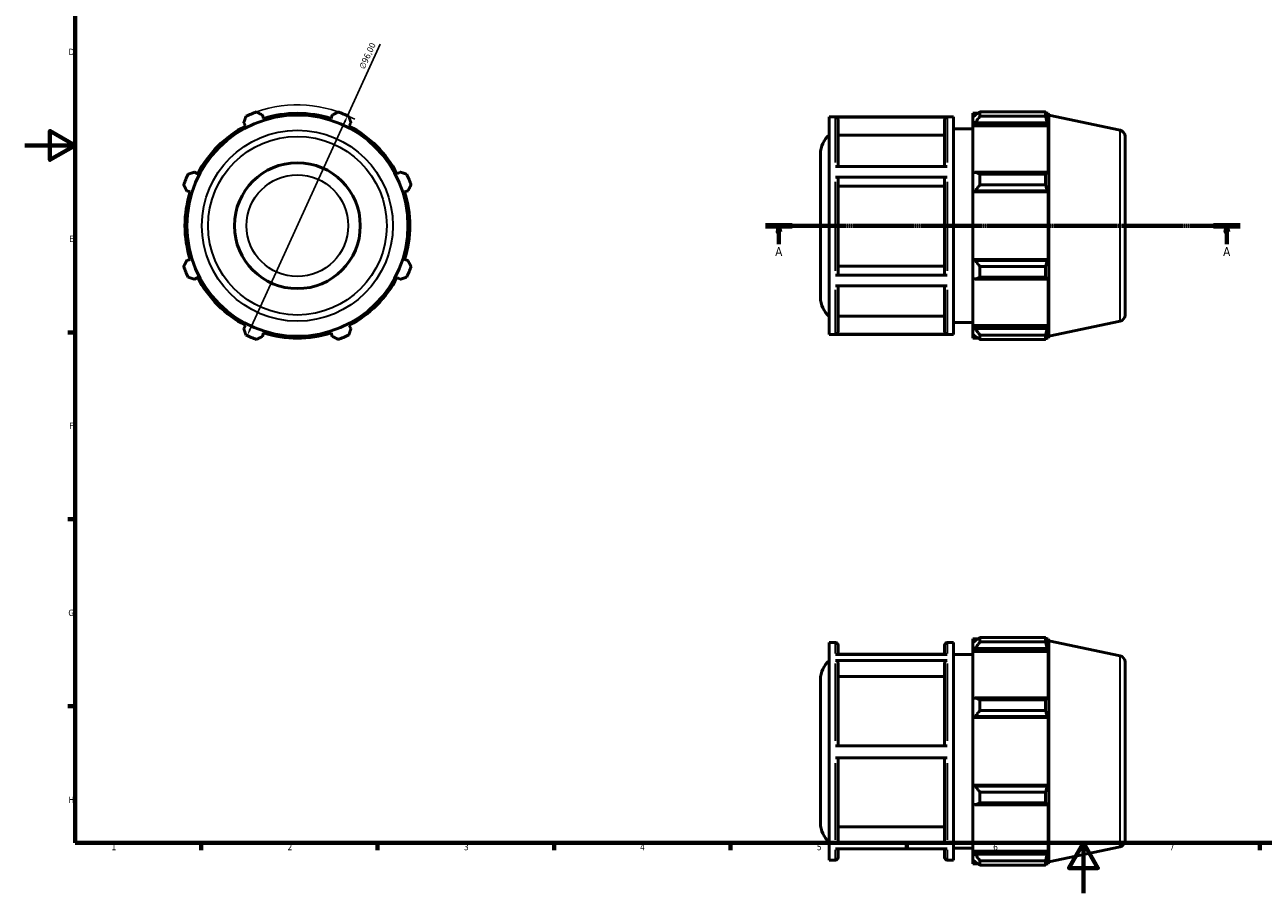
# Model space of a CAD drawing. Header units: millimetres. Extents: x 0 to 914, y 0 to 657.
# Tile 1 of 4: x 0 to 492, y 0 to 345. Entities that reach past the tile are written whole.
import ezdxf

# ---------------------------------------------------------------- set-up
doc = ezdxf.new("R2010")
doc.units = ezdxf.units.MM
doc.linetypes.add('CHAIN', pattern=[0.7087, 0.4724, -0.0591, 0.1181, -0.0591])
for name, color, linetype, lineweight in [('Border (ISO)', 7, 'Continuous', 70), ('Dimension (ISO)', 7, 'Continuous', 25), ('Section Line (ISO)', 7, 'CHAIN', 70), ('Visible (ISO)', 7, 'Continuous', 50), ('Visible Narrow (ISO)', 7, 'Continuous', 35)]:
    doc.layers.add(name, color=color, linetype=linetype, lineweight=lineweight)
doc.styles.add('Label Text (ISO)', font='tahoma.ttf')
doc.styles.add('Note Text (ISO)', font='tahoma.ttf')
doc.dimstyles.new('Default (ISO)', dxfattribs={"dimtxt": 2.5, "dimasz": 2.5, "dimexe": 3.175, "dimexo": 0, "dimgap": 0.762, "dimtad": 1, "dimrnd": 1e-08, "dimzin": 0, "dimtxsty": 'Note Text (ISO)', "dimcen": 0.09, "dimdle": 10, "dimclrd": 256, "dimclre": 256, "dimclrt": 232, "dimazin": 0, "dimtfac": 1.40208, "dimtmove": 0, "dimatfit": 3, "dimfxl": 1, "dimtolj": 1, "dimtzin": 0, "dimlwd": -1, "dimlwe": -1, "dimarcsym": 0})

# ---------------------------------------------------------------- blocks, each defined once
blk = doc.blocks.new('Borders Default Border')
at = {"layer": 'Border (ISO)'}
for p, q in [((20, 222.75), (17.1, 222.75)), ((20, 148.5), (17.1, 148.5)), ((20, 74.25), (17.1, 74.25)), ((70.08, 20), (70.08, 17.1)), ((140.17, 20), (140.17, 17.1)), ((210.25, 20), (210.25, 17.1)), ((280.33, 20), (280.33, 17.1)), ((350.42, 20), (350.42, 17.1)), ((490.58, 20), (490.58, 17.1))]:
    blk.add_line(p, q, dxfattribs=at)
at = {"layer": 'Border (ISO)', "flags": 128}
for points in [[(20, 20), (20, 574), (821, 574), (821, 20), (20, 20)], [(0, 297), (20, 297), (10, 302.77), (10, 291.23), (20, 297)], [(420.5, 0), (420.5, 20), (414.73, 10), (426.27, 10), (420.5, 20)]]:
    blk.add_lwpolyline(points, dxfattribs=at)
at = {"layer": 'Border (ISO)', "color": 232, "true_color": 0xca0064, "char_height": 2.5, "attachment_point": 7, "style": 'Note Text (ISO)'}
for s, insert in [('D', (17.43, 332.88)), ('E', (17.64, 258.63)), ('F', (17.7, 184.38)), ('G', (17.31, 110.08)), ('H', (17.44, 35.88)), ('1', (34.48, 17.1)), ('2', (104.37, 17.1)), ('3', (174.43, 17.05)), ('4', (244.42, 17.1)), ('5', (314.64, 17.05)), ('6', (384.66, 17.05)), ('7', (454.77, 17.1))]:
    blk.add_mtext(s, dxfattribs=dict(at, insert=insert))
blk = doc.blocks.new('2dTransSection0')
at = {"layer": 'Section Line (ISO)', "linetype": 'CHAIN'}
blk.add_line((294.28, 265.11), (482.78, 265.11), dxfattribs=at)
at = {"layer": 'Section Line (ISO)', "linetype": 'Continuous', "lineweight": 140}
for p, q in [((294.28, 265.11), (304.86, 265.11)), ((472.21, 265.11), (482.78, 265.11))]:
    blk.add_line(p, q, dxfattribs=at)
at = {"layer": 'Section Line (ISO)', "linetype": 'Continuous'}
for p, q in [((299.57, 265.11), (299.07, 262.61)), ((299.07, 262.61), (300.07, 262.61)), ((299.57, 262.61), (299.57, 265.11)), ((300.07, 262.61), (299.57, 265.11)), ((299.57, 257.83), (299.57, 262.61)), ((477.49, 265.11), (476.99, 262.61)), ((476.99, 262.61), (477.99, 262.61)), ((477.49, 262.61), (477.49, 265.11)), ((477.99, 262.61), (477.49, 265.11)), ((477.49, 257.83), (477.49, 262.61))]:
    blk.add_line(p, q, dxfattribs=at)
at = {"layer": 'Section Line (ISO)', "linetype": 'Continuous', "flags": 128}
for points in [[(300.07, 262.61), (299.57, 265.11), (299.07, 262.61), (300.07, 262.61)], [(477.99, 262.61), (477.49, 265.11), (476.99, 262.61), (477.99, 262.61)]]:
    blk.add_lwpolyline(points, dxfattribs=at)
at = {"layer": 'Section Line (ISO)'}
for points in [[(300.07, 262.61), (299.57, 265.11), (299.07, 262.61), (300.07, 262.61)], [(477.99, 262.61), (477.49, 265.11), (476.99, 262.61), (477.99, 262.61)]]:
    blk.add_solid(points, dxfattribs=at)
at = {"layer": 'Section Line (ISO)', "char_height": 3.5, "attachment_point": 7, "style": 'Label Text (ISO)'}
for insert in [(298.08, 253.11), (476, 253.11)]:
    blk.add_mtext('A', dxfattribs=dict(at, insert=insert))
blk = doc.blocks.new('*D10')
at = {"layer": 'Defpoints', "color": 0, "transparency": 16777216}
for p in [(128.2, 308.78), (88.36, 221.44)]:
    blk.add_point(p, dxfattribs=at)
at = {"layer": 'Dimension (ISO)', "transparency": 16777216}
for p, q in [((128.2, 308.78), (141.14, 337.14)), ((89.4, 223.71), (127.17, 306.5))]:
    blk.add_line(p, q, dxfattribs=at)
blk.add_arc((108.28, 265.11), 48, 61.6866, 109.792, dxfattribs=at)
for points in [[(126.79, 306.67), (127.55, 306.33), (128.2, 308.78)], [(89.02, 223.88), (89.77, 223.54), (88.36, 221.44)]]:
    blk.add_solid(points, dxfattribs=at)
at = {"layer": 'Dimension (ISO)', "color": 232, "true_color": 0xca0064, "transparency": 16777216, "insert": (132.65, 328.1), "char_height": 2.5, "attachment_point": 1, "rotation": 65.4765, "style": 'Note Text (ISO)'}
blk.add_mtext('\\A1;∅96,00', dxfattribs=at)

msp = doc.modelspace()

# ---------------------------------------------------------------- linework, layer by layer
at = {"layer": 'Visible (ISO)'}
for p, q in [((379.4112, 310.2711), (379.4112, 308.5354)), ((379.4112, 310.2711), (405.4587, 310.2711)), ((405.4587, 308.5354), (405.4587, 310.2711)), ((87.0039, 305.98), (87.6688, 304.7027)), ((94.8577, 307.6805), (94.4247, 309.0538)), ((122.1378, 309.0538), (121.7047, 307.6805)), ((128.8937, 304.7027), (129.5586, 305.98)), ((319.5741, 221.9065), (319.5741, 308.3065)), ((319.5741, 308.3065), (368.8384, 308.3065)), ((366.3812, 308.2266), (322.0312, 308.2266)), ((323.0312, 307.2247), (323.0312, 288.5619)), ((365.3812, 288.5619), (365.3812, 307.2247)), ((368.8384, 221.9065), (368.8384, 308.3065)), ((376.5312, 309.7465), (376.5312, 308.1382)), ((376.5312, 309.7465), (378.5746, 309.7465)), ((377.4912, 309.0538), (376.5312, 308.1382)), ((376.5312, 305.1285), (376.5312, 308.1382)), ((376.5312, 305.1285), (377.4912, 305.98)), ((376.5312, 304.7027), (376.5312, 305.1285)), ((377.4912, 305.98), (406.0826, 305.98)), ((405.4587, 308.5354), (379.4112, 308.5354)), ((405.7306, 309.7465), (406.5505, 309.7465)), ((406.5505, 307.6805), (406.0826, 309.0538)), ((406.0826, 305.98), (406.5505, 304.7027)), ((406.7812, 309.0364), (406.5505, 309.7465)), ((406.5505, 307.6805), (406.5505, 309.7465)), ((406.7812, 221.1767), (406.7812, 309.0364)), ((435.051, 303.0274), (406.7812, 309.0364)), ((365.3812, 301.0106), (323.0312, 301.0106)), ((368.8384, 303.5065), (376.5312, 303.5065)), ((376.5312, 304.7027), (376.5312, 285.9406)), ((376.5312, 304.7027), (406.5505, 304.7027)), ((406.5505, 285.719), (406.5505, 304.7027)), ((437.0312, 300.5821), (437.0312, 229.631)), ((316.0312, 236.5544), (316.0312, 293.6586)), ((68.6851, 285.719), (67.4078, 286.3839)), ((149.1547, 286.3839), (147.8774, 285.719)), ((322.0312, 288.5619), (366.3812, 288.5619)), ((377.4912, 286.3839), (376.5312, 285.9406)), ((376.5312, 278.6744), (376.5312, 285.9406)), ((406.0826, 286.3839), (377.4912, 286.3839)), ((379.4112, 285.55), (379.4112, 281.3596)), ((379.4112, 285.55), (405.4587, 285.55)), ((405.4587, 281.3596), (405.4587, 285.55)), ((406.5505, 285.719), (406.0826, 286.3839)), ((366.3812, 284.3924), (322.0312, 284.3924)), ((323.0312, 283.8914), (323.0312, 245.9172)), ((365.3812, 280.7844), (323.0312, 280.7844)), ((365.3812, 245.9172), (365.3812, 283.8914)), ((405.4587, 281.3596), (379.4112, 281.3596)), ((64.334, 278.963), (65.7073, 278.53)), ((150.8552, 278.53), (152.2285, 278.963)), ((376.5312, 278.6744), (377.4912, 278.963)), ((376.5312, 278.53), (376.5312, 278.6744)), ((376.5312, 278.53), (376.5312, 251.683)), ((376.5312, 278.53), (406.5505, 278.53)), ((377.4912, 278.963), (406.0826, 278.963)), ((406.0826, 278.963), (406.5505, 278.53)), ((406.5505, 251.683), (406.5505, 278.53)), ((65.7073, 251.683), (64.334, 251.25)), ((152.2285, 251.25), (150.8552, 251.683)), ((376.5312, 251.5387), (376.5312, 251.683)), ((376.5312, 251.683), (406.5505, 251.683)), ((377.4912, 251.25), (376.5312, 251.5387)), ((376.5312, 244.2724), (376.5312, 251.5387)), ((406.0826, 251.25), (377.4912, 251.25)), ((406.5505, 251.683), (406.0826, 251.25)), ((323.0312, 249.0221), (365.3812, 249.0221)), ((379.4112, 248.8534), (379.4112, 244.663)), ((379.4112, 248.8534), (405.4587, 248.8534)), ((405.4587, 244.663), (405.4587, 248.8534)), ((67.4078, 243.8291), (68.6851, 244.4941)), ((147.8774, 244.4941), (149.1547, 243.8291)), ((322.0312, 245.4166), (366.3812, 245.4166)), ((366.3812, 241.2723), (322.0312, 241.2723)), ((323.0312, 241.2723), (323.0312, 222.9626)), ((365.3812, 222.9626), (365.3812, 241.2723)), ((376.5312, 244.2724), (377.4912, 243.8291)), ((376.5312, 244.2724), (376.5312, 225.5104)), ((377.4912, 243.8291), (406.0826, 243.8291)), ((405.4587, 244.663), (379.4112, 244.663)), ((406.0826, 243.8291), (406.5505, 244.4941)), ((406.5505, 225.5104), (406.5505, 244.4941)), ((323.0312, 229.1722), (365.3812, 229.1722)), ((368.8384, 226.7065), (376.5312, 226.7065)), ((435.051, 227.1856), (406.7812, 221.1767)), ((87.6688, 225.5104), (87.0039, 224.2331)), ((94.4247, 221.1592), (94.8577, 222.5326)), ((121.7047, 222.5326), (122.1378, 221.1592)), ((129.5586, 224.2331), (128.8937, 225.5104)), ((319.5741, 221.9065), (368.8384, 221.9065)), ((322.0312, 221.9613), (366.3812, 221.9613)), ((376.5312, 225.0846), (376.5312, 225.5104)), ((376.5312, 225.5104), (406.5505, 225.5104)), ((376.5312, 222.0748), (376.5312, 225.0846)), ((377.4912, 224.2331), (376.5312, 225.0846)), ((376.5312, 222.0748), (377.4912, 221.1592)), ((376.5312, 222.0748), (376.5312, 220.4665)), ((406.0826, 224.2331), (377.4912, 224.2331)), ((379.4112, 221.6777), (379.4112, 219.942)), ((379.4112, 221.6777), (405.4587, 221.6777)), ((405.4587, 219.942), (405.4587, 221.6777)), ((406.5505, 225.5104), (406.0826, 224.2331)), ((406.0826, 221.1592), (406.5505, 222.5326)), ((406.5505, 220.4665), (406.5505, 222.5326)), ((376.5312, 220.4665), (378.5746, 220.4665)), ((405.4587, 219.942), (379.4112, 219.942)), ((405.7306, 220.4665), (406.5505, 220.4665)), ((406.7812, 221.1767), (406.5505, 220.4665)), ((319.5741, 13.1496), (319.5741, 99.5496)), ((319.5741, 99.5496), (322.0312, 99.5496)), ((323.0312, 98.5496), (323.0312, 94.8015)), ((365.3812, 94.8015), (365.3812, 98.5496)), ((366.3812, 99.5496), (368.8384, 99.5496)), ((368.8384, 13.1496), (368.8384, 99.5496)), ((376.5312, 100.9896), (376.5312, 99.3813)), ((376.5312, 100.9896), (378.5746, 100.9896)), ((377.4912, 100.2969), (376.5312, 99.3813)), ((376.5312, 96.3716), (376.5312, 99.3813)), ((379.4112, 101.5142), (379.4112, 99.7785)), ((379.4112, 101.5142), (405.4587, 101.5142)), ((405.4587, 99.7785), (379.4112, 99.7785)), ((405.4587, 99.7785), (405.4587, 101.5142)), ((405.7306, 100.9896), (406.5505, 100.9896)), ((406.5505, 98.9236), (406.0826, 100.2969)), ((406.7812, 100.2795), (406.5505, 100.9896)), ((406.5505, 98.9236), (406.5505, 100.9896)), ((406.7812, 12.4198), (406.7812, 100.2795)), ((435.051, 94.2705), (406.7812, 100.2795)), ((322.0312, 94.8015), (366.3812, 94.8015)), ((365.3812, 95.0058), (323.0312, 95.0058)), ((368.8384, 94.7496), (376.5312, 94.7496)), ((376.5312, 96.3716), (377.4912, 97.2231)), ((376.5312, 95.9458), (376.5312, 96.3716)), ((376.5312, 95.9458), (376.5312, 77.1837)), ((376.5312, 95.9458), (406.5505, 95.9458)), ((377.4912, 97.2231), (406.0826, 97.2231)), ((406.0826, 97.2231), (406.5505, 95.9458)), ((406.5505, 76.9621), (406.5505, 95.9458)), ((366.3812, 92.3797), (322.0312, 92.3797)), ((323.0312, 91.5121), (323.0312, 58.5236)), ((365.3812, 58.5236), (365.3812, 91.5121)), ((437.0312, 91.8252), (437.0312, 20.8741)), ((316.0312, 27.7975), (316.0312, 84.9017)), ((365.3812, 86.1305), (323.0312, 86.1305)), ((377.4912, 77.627), (376.5312, 77.1837)), ((376.5312, 69.9175), (376.5312, 77.1837)), ((406.0826, 77.627), (377.4912, 77.627)), ((379.4112, 76.7931), (379.4112, 72.6027)), ((379.4112, 76.7931), (405.4587, 76.7931)), ((405.4587, 72.6027), (405.4587, 76.7931)), ((406.5505, 76.9621), (406.0826, 77.627)), ((376.5312, 69.9175), (377.4912, 70.2062)), ((376.5312, 69.7731), (376.5312, 69.9175)), ((376.5312, 69.7731), (376.5312, 42.9261)), ((376.5312, 69.7731), (406.5505, 69.7731)), ((377.4912, 70.2062), (406.0826, 70.2062)), ((405.4587, 72.6027), (379.4112, 72.6027)), ((406.0826, 70.2062), (406.5505, 69.7731)), ((406.5505, 42.9261), (406.5505, 69.7731)), ((322.0312, 58.5236), (366.3812, 58.5236)), ((366.3812, 53.7236), (322.0312, 53.7236)), ((323.0312, 53.7236), (323.0312, 20.9389)), ((365.3812, 20.9389), (365.3812, 53.7236)), ((376.5312, 42.7818), (376.5312, 42.9261)), ((376.5312, 42.9261), (406.5505, 42.9261)), ((376.5312, 35.5155), (376.5312, 42.7818)), ((377.4912, 42.4931), (376.5312, 42.7818)), ((406.0826, 42.4931), (377.4912, 42.4931)), ((379.4112, 40.0965), (379.4112, 35.9062)), ((379.4112, 40.0965), (405.4587, 40.0965)), ((405.4587, 35.9062), (405.4587, 40.0965)), ((406.5505, 42.9261), (406.0826, 42.4931)), ((376.5312, 35.5155), (376.5312, 16.7535)), ((376.5312, 35.5155), (377.4912, 35.0723)), ((377.4912, 35.0723), (406.0826, 35.0723)), ((405.4587, 35.9062), (379.4112, 35.9062)), ((406.0826, 35.0723), (406.5505, 35.7372)), ((406.5505, 16.7535), (406.5505, 35.7372)), ((323.0312, 26.3166), (365.3812, 26.3166)), ((322.0312, 20.0717), (366.3812, 20.0717)), ((366.3812, 17.6935), (322.0312, 17.6935)), ((323.0312, 17.6935), (323.0312, 14.1496)), ((365.3812, 14.1496), (365.3812, 17.6935)), ((368.8384, 17.9496), (376.5312, 17.9496)), ((376.5312, 16.3277), (376.5312, 16.7535)), ((376.5312, 16.7535), (406.5505, 16.7535)), ((376.5312, 13.3179), (376.5312, 16.3277)), ((377.4912, 15.4762), (376.5312, 16.3277)), ((406.0826, 15.4762), (377.4912, 15.4762)), ((406.5505, 16.7535), (406.0826, 15.4762)), ((435.051, 18.4287), (406.7812, 12.4198)), ((319.5741, 13.1496), (322.0312, 13.1496)), ((366.3812, 13.1496), (368.8384, 13.1496)), ((376.5312, 13.3179), (376.5312, 11.7096)), ((376.5312, 13.3179), (377.4912, 12.4024)), ((376.5312, 11.7096), (378.5746, 11.7096)), ((379.4112, 12.9208), (379.4112, 11.1851)), ((379.4112, 12.9208), (405.4587, 12.9208)), ((405.4587, 11.1851), (379.4112, 11.1851)), ((405.4587, 11.1851), (405.4587, 12.9208)), ((405.7306, 11.7096), (406.5505, 11.7096)), ((406.0826, 12.4024), (406.5505, 13.7757)), ((406.5505, 11.7096), (406.5505, 13.7757)), ((406.7812, 12.4198), (406.5505, 11.7096))]:
    msp.add_line(p, q, dxfattribs=at)
for radius in [43.9298, 25]:
    msp.add_circle((108.2812, 265.1065), radius, dxfattribs=at)
for centre, radius, start, end in [((108.2812, 265.1065), 48, 109.791984, 115.208016), ((108.2812, 265.1065), 48, 64.791984, 70.208016), ((108.2812, 265.1065), 44.64, 72.5, 107.5), ((108.2812, 265.1065), 44.64, 117.5, 152.5), ((108.2812, 265.1065), 44.64, 27.5, 62.5), ((325.6312, 293.6586), 9.6, 129.120422, 180), ((434.5312, 300.5821), 2.5, 0, 78), ((108.2812, 265.1065), 48, 154.791984, 160.208016), ((108.2812, 265.1065), 48, 19.791984, 25.208016), ((108.2812, 265.1065), 44.64, 162.5, 197.5), ((108.2812, 265.1065), 44.64, 342.5, 17.5), ((108.2812, 265.1065), 48, 199.791984, 205.208016), ((108.2812, 265.1065), 48, 334.791984, 340.208016), ((108.2812, 265.1065), 44.64, 207.5, 242.5), ((108.2812, 265.1065), 44.64, 297.5, 332.5), ((325.6312, 236.5544), 9.6, 180, 230.879578), ((434.5312, 229.631), 2.5, 282, 0), ((108.2812, 265.1065), 48, 244.791984, 250.208016), ((108.2812, 265.1065), 44.64, 252.5, 287.5), ((108.2812, 265.1065), 48, 289.791984, 295.208016), ((322.0312, 98.5496), 1, 0, 90), ((366.3812, 98.5496), 1, 90, 180), ((434.5312, 91.8252), 2.5, 0, 78), ((325.6312, 84.9017), 9.6, 129.120422, 180), ((325.6312, 27.7975), 9.6, 180, 230.879578), ((434.5312, 20.8741), 2.5, 282, 0), ((322.0312, 14.1496), 1, 270, 0), ((366.3812, 14.1496), 1, 180, 270)]:
    msp.add_arc(centre, radius, start, end, dxfattribs=at)
for points, weights in [([(92.0281, 310.2711), (93.2509, 309.65), (94.4247, 309.0538)], [1, 1.00090961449, 1.00100224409]), ([(122.1378, 309.0538), (123.3116, 309.65), (124.5343, 310.2711)], [1.00100224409, 1.00090961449, 1]), ([(379.4112, 310.2711), (378.4128, 309.65), (377.4912, 309.0538)], [1.01172218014, 1.00850857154, 1.00448451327]), ([(405.4587, 310.2711), (405.7831, 309.65), (406.0826, 309.0538)], [1, 1.00090961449, 1.00100224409]), ([(87.0039, 305.98), (87.4123, 307.2316), (87.8377, 308.5354)], [1.00100224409, 1.00090961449, 1]), ([(128.7247, 308.5354), (129.1502, 307.2316), (129.5586, 305.98)], [1, 1.00090961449, 1.00100224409]), ([(377.4912, 305.98), (378.4128, 307.2316), (379.4112, 308.5354)], [1.00448451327, 1.00850857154, 1.01172218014]), ([(406.0826, 305.98), (405.7831, 307.2316), (405.4587, 308.5354)], [1.00100224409, 1.00090961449, 1]), ([(64.8524, 285.55), (66.1562, 285.9755), (67.4078, 286.3839)], [1, 1.00090961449, 1.00100224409]), ([(149.1547, 286.3839), (150.4063, 285.9755), (151.7101, 285.55)], [1.00100224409, 1.00090961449, 1]), ([(379.4112, 285.55), (378.4128, 285.9755), (377.4912, 286.3839)], [1.01172218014, 1.00850857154, 1.00448451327]), ([(405.4587, 285.55), (405.7831, 285.9755), (406.0826, 286.3839)], [1, 1.00090961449, 1.00100224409]), ([(64.334, 278.963), (63.7377, 280.1369), (63.1167, 281.3596)], [1.00100224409, 1.00090961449, 1]), ([(153.4458, 281.3596), (152.8247, 280.1369), (152.2285, 278.963)], [1, 1.00090961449, 1.00100224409]), ([(377.4912, 278.963), (378.4128, 280.1369), (379.4112, 281.3596)], [1.00448451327, 1.00850857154, 1.01172218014]), ([(406.0826, 278.963), (405.7831, 280.1369), (405.4587, 281.3596)], [1.00100224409, 1.00090961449, 1]), ([(63.1167, 248.8534), (63.7377, 250.0762), (64.334, 251.25)], [1, 1.00090961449, 1.00100224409]), ([(152.2285, 251.25), (152.8247, 250.0762), (153.4458, 248.8534)], [1.00100224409, 1.00090961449, 1]), ([(379.4112, 248.8534), (378.4128, 250.0762), (377.4912, 251.25)], [1.01172218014, 1.00850857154, 1.00448451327]), ([(405.4587, 248.8534), (405.7831, 250.0762), (406.0826, 251.25)], [1, 1.00090961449, 1.00100224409]), ([(67.4078, 243.8291), (66.1562, 244.2376), (64.8524, 244.663)], [1.00100224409, 1.00090961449, 1]), ([(151.7101, 244.663), (150.4063, 244.2376), (149.1547, 243.8291)], [1, 1.00090961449, 1.00100224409]), ([(377.4912, 243.8291), (378.4128, 244.2376), (379.4112, 244.663)], [1.00448451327, 1.00850857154, 1.01172218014]), ([(406.0826, 243.8291), (405.7831, 244.2376), (405.4587, 244.663)], [1.00100224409, 1.00090961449, 1]), ([(87.8377, 221.6777), (87.4123, 222.9815), (87.0039, 224.2331)], [1, 1.00090961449, 1.00100224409]), ([(129.5586, 224.2331), (129.1502, 222.9815), (128.7247, 221.6777)], [1.00100224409, 1.00090961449, 1]), ([(379.4112, 221.6777), (378.4128, 222.9815), (377.4912, 224.2331)], [1.01172218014, 1.00850857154, 1.00448451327]), ([(405.4587, 221.6777), (405.7831, 222.9815), (406.0826, 224.2331)], [1, 1.00090961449, 1.00100224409]), ([(94.4247, 221.1592), (93.2509, 220.563), (92.0281, 219.942)], [1.00100224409, 1.00090961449, 1]), ([(124.5343, 219.942), (123.3116, 220.563), (122.1378, 221.1592)], [1, 1.00090961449, 1.00100224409]), ([(377.4912, 221.1592), (378.4128, 220.563), (379.4112, 219.942)], [1.00448451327, 1.00850857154, 1.01172218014]), ([(406.0826, 221.1592), (405.7831, 220.563), (405.4587, 219.942)], [1.00100224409, 1.00090961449, 1]), ([(379.4112, 101.5142), (378.4128, 100.8931), (377.4912, 100.2969)], [1.01172218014, 1.00850857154, 1.00448451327]), ([(377.4912, 97.2231), (378.4128, 98.4747), (379.4112, 99.7785)], [1.00448451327, 1.00850857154, 1.01172218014]), ([(405.4587, 101.5142), (405.7831, 100.8931), (406.0826, 100.2969)], [1, 1.00090961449, 1.00100224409]), ([(406.0826, 97.2231), (405.7831, 98.4747), (405.4587, 99.7785)], [1.00100224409, 1.00090961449, 1]), ([(379.4112, 76.7931), (378.4128, 77.2186), (377.4912, 77.627)], [1.01172218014, 1.00850857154, 1.00448451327]), ([(405.4587, 76.7931), (405.7831, 77.2186), (406.0826, 77.627)], [1, 1.00090961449, 1.00100224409]), ([(377.4912, 70.2062), (378.4128, 71.38), (379.4112, 72.6027)], [1.00448451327, 1.00850857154, 1.01172218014]), ([(406.0826, 70.2062), (405.7831, 71.38), (405.4587, 72.6027)], [1.00100224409, 1.00090961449, 1]), ([(379.4112, 40.0965), (378.4128, 41.3193), (377.4912, 42.4931)], [1.01172218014, 1.00850857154, 1.00448451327]), ([(405.4587, 40.0965), (405.7831, 41.3193), (406.0826, 42.4931)], [1, 1.00090961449, 1.00100224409]), ([(377.4912, 35.0723), (378.4128, 35.4807), (379.4112, 35.9062)], [1.00448451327, 1.00850857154, 1.01172218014]), ([(406.0826, 35.0723), (405.7831, 35.4807), (405.4587, 35.9062)], [1.00100224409, 1.00090961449, 1]), ([(379.4112, 12.9208), (378.4128, 14.2246), (377.4912, 15.4762)], [1.01172218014, 1.00850857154, 1.00448451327]), ([(405.4587, 12.9208), (405.7831, 14.2246), (406.0826, 15.4762)], [1, 1.00090961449, 1.00100224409]), ([(377.4912, 12.4024), (378.4128, 11.8061), (379.4112, 11.1851)], [1.00448451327, 1.00850857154, 1.01172218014]), ([(406.0826, 12.4024), (405.7831, 11.8061), (405.4587, 11.1851)], [1.00100224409, 1.00090961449, 1])]:
    msp.add_rational_spline(points, weights, degree=2, dxfattribs=at)
for points, knots in [([(322.0312, 308.2266), (322.1546, 308.2266), (322.2998, 308.1977), (322.5279, 308.1031), (322.6511, 308.0206), (322.8256, 307.8458), (322.9078, 307.7224), (323.0023, 307.494), (323.0312, 307.3484), (323.0312, 307.2247)], [0, 0, 0, 0, 0.037019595, 0.037019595, 0.074074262, 0.074074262, 0.111136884, 0.111136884, 0.148237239, 0.148237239, 0.148237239, 0.148237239]), ([(365.3812, 307.2247), (365.3812, 307.3485), (365.4101, 307.4941), (365.5047, 307.7226), (365.587, 307.846), (365.7616, 308.0208), (365.8847, 308.1032), (366.1127, 308.1977), (366.2579, 308.2266), (366.3812, 308.2266)], [0.444723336, 0.444723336, 0.444723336, 0.444723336, 0.48184147, 0.48184147, 0.518921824, 0.518921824, 0.555958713, 0.555958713, 0.592960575, 0.592960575, 0.592960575, 0.592960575]), ([(322.0312, 284.3924), (322.1546, 284.3924), (322.2998, 284.3779), (322.5279, 284.3306), (322.6511, 284.2894), (322.8256, 284.2019), (322.9078, 284.1402), (323.0023, 284.026), (323.0312, 283.9532), (323.0312, 283.8914)], [0, 0, 0, 0, 0.037019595, 0.037019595, 0.074074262, 0.074074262, 0.111136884, 0.111136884, 0.148237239, 0.148237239, 0.148237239, 0.148237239]), ([(365.3812, 283.8914), (365.3812, 283.9533), (365.4101, 284.0261), (365.5047, 284.1404), (365.587, 284.202), (365.7616, 284.2894), (365.8847, 284.3306), (366.1127, 284.3779), (366.2579, 284.3924), (366.3812, 284.3924)], [0.444723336, 0.444723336, 0.444723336, 0.444723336, 0.48184147, 0.48184147, 0.518921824, 0.518921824, 0.555958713, 0.555958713, 0.592960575, 0.592960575, 0.592960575, 0.592960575]), ([(323.0312, 245.9172), (323.0312, 245.8554), (323.0023, 245.7827), (322.9078, 245.6685), (322.8255, 245.6068), (322.6509, 245.5195), (322.5278, 245.4783), (322.2998, 245.431), (322.1546, 245.4166), (322.0312, 245.4166)], [0.444586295, 0.444586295, 0.444586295, 0.444586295, 0.481674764, 0.481674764, 0.518737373, 0.518737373, 0.55577022, 0.55577022, 0.592779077, 0.592779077, 0.592779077, 0.592779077]), ([(366.3812, 245.4166), (366.2579, 245.4166), (366.1127, 245.431), (365.8847, 245.4783), (365.7615, 245.5195), (365.587, 245.6068), (365.5047, 245.6685), (365.4101, 245.7827), (365.3812, 245.8554), (365.3812, 245.9172)], [0, 0, 0, 0, 0.037008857, 0.037008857, 0.074041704, 0.074041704, 0.111104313, 0.111104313, 0.148192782, 0.148192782, 0.148192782, 0.148192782]), ([(323.0312, 222.9626), (323.0312, 222.839), (323.0023, 222.6935), (322.9079, 222.4652), (322.8256, 222.3419), (322.6511, 222.1672), (322.5279, 222.0848), (322.2999, 221.9902), (322.1546, 221.9613), (322.0312, 221.9613)], [0.444586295, 0.444586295, 0.444586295, 0.444586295, 0.481662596, 0.481662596, 0.518713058, 0.518713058, 0.555758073, 0.555758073, 0.592779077, 0.592779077, 0.592779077, 0.592779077]), ([(366.3812, 221.9613), (366.2579, 221.9613), (366.1127, 221.9902), (365.8847, 222.0847), (365.7615, 222.167), (365.587, 222.3417), (365.5047, 222.465), (365.4101, 222.6934), (365.3812, 222.8389), (365.3812, 222.9626)], [0, 0, 0, 0, 0.037008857, 0.037008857, 0.074041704, 0.074041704, 0.111104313, 0.111104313, 0.148192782, 0.148192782, 0.148192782, 0.148192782]), ([(322.0312, 92.3797), (322.1546, 92.3797), (322.2998, 92.3547), (322.5279, 92.2727), (322.6511, 92.2013), (322.8256, 92.0499), (322.9078, 91.9431), (323.0023, 91.7452), (323.0312, 91.6192), (323.0312, 91.5121)], [0, 0, 0, 0, 0.037019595, 0.037019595, 0.074074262, 0.074074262, 0.111136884, 0.111136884, 0.148237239, 0.148237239, 0.148237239, 0.148237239]), ([(365.3812, 91.5121), (365.3812, 91.6192), (365.4101, 91.7453), (365.5047, 91.9432), (365.587, 92.0501), (365.7616, 92.2015), (365.8847, 92.2728), (366.1127, 92.3547), (366.2579, 92.3797), (366.3812, 92.3797)], [0.444723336, 0.444723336, 0.444723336, 0.444723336, 0.48184147, 0.48184147, 0.518921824, 0.518921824, 0.555958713, 0.555958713, 0.592960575, 0.592960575, 0.592960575, 0.592960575]), ([(323.0312, 20.9389), (323.0312, 20.8318), (323.0023, 20.7059), (322.9079, 20.5081), (322.8256, 20.4014), (322.6511, 20.25), (322.5279, 20.1787), (322.2999, 20.0968), (322.1546, 20.0717), (322.0312, 20.0717)], [0.444586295, 0.444586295, 0.444586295, 0.444586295, 0.481662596, 0.481662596, 0.518713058, 0.518713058, 0.555758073, 0.555758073, 0.592779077, 0.592779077, 0.592779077, 0.592779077]), ([(366.3812, 20.0717), (366.2579, 20.0717), (366.1127, 20.0967), (365.8847, 20.1786), (365.7615, 20.2499), (365.587, 20.4012), (365.5047, 20.508), (365.4101, 20.7058), (365.3812, 20.8318), (365.3812, 20.9389)], [0, 0, 0, 0, 0.037008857, 0.037008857, 0.074041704, 0.074041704, 0.111104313, 0.111104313, 0.148192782, 0.148192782, 0.148192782, 0.148192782])]:
    msp.add_open_spline(points, degree=3, knots=knots, dxfattribs=at)
at = {"layer": 'Visible Narrow (ISO)'}
for p, q in [((322.0312, 290.2334), (322.0312, 308.0566)), ((366.3812, 308.0566), (366.3812, 290.2334)), ((435.051, 227.6525), (435.051, 302.5606)), ((322.0312, 247.2371), (322.0312, 282.5627)), ((366.3812, 282.5627), (366.3812, 247.2371)), ((322.0312, 222.1102), (322.0312, 239.6127)), ((366.3812, 239.6127), (366.3812, 222.1102)), ((322.0312, 95.2566), (322.0312, 99.5375)), ((366.3812, 99.5375), (366.3812, 95.2566)), ((435.051, 18.8956), (435.051, 93.8037)), ((322.0312, 60.5397), (322.0312, 91.2252)), ((366.3812, 91.2252), (366.3812, 60.5397)), ((322.0312, 21.2088), (322.0312, 51.7091)), ((366.3812, 51.7091), (366.3812, 21.2088)), ((322.0312, 13.1612), (322.0312, 17.2576)), ((366.3812, 17.2576), (366.3812, 13.1612))]:
    msp.add_line(p, q, dxfattribs=at)
for radius in [37.9209, 35.4755, 20.2]:
    msp.add_circle((108.2812, 265.1065), radius, dxfattribs=at)

# ---------------------------------------------------------------- block references
msp.add_blockref('Borders Default Border', (0, 0))
at = {"layer": 'Section Line (ISO)'}
msp.add_blockref('2dTransSection0', (0, 0), dxfattribs=at)

# ---------------------------------------------------------------- dimensions: what is measured, and where the dimension line sits
at = {"layer": 'Dimension (ISO)'}
dim = msp.add_diameter_dim_2p(p1=(88.358, 221.4366), p2=(128.2045, 308.7765), dimstyle='Default (ISO)', override={"dimdec": 2, "dimlfac": 1, "dimtp": 0, "dimtm": 0, "dimtdec": 2, "dimatfit": 2}, dxfattribs=at)
dim.commit()
dim.dimension.update_dxf_attribs({"geometry": '*D10', "text_midpoint": (138.5483, 331.4492), "dimtype": 163})

doc.saveas('drawing.dxf')
